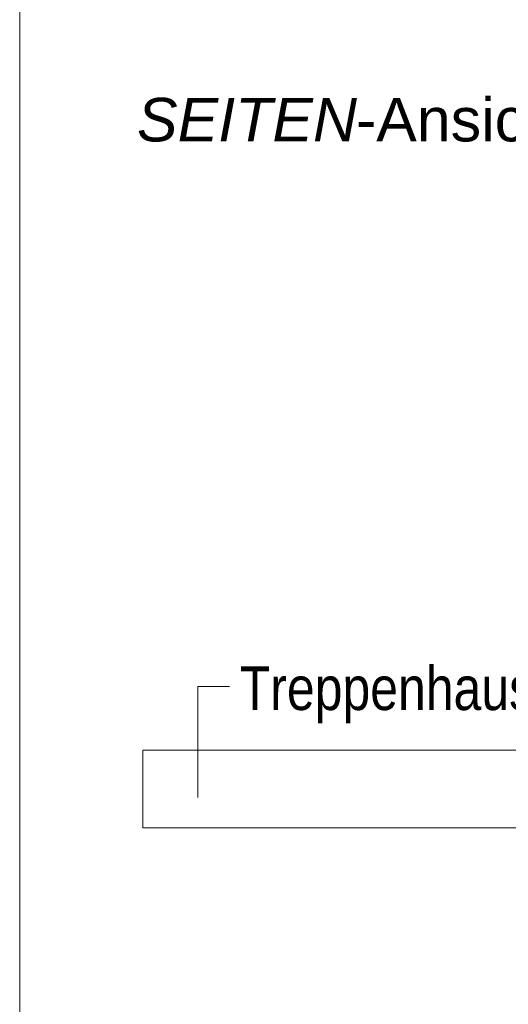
# Model space of a CAD drawing. Extents: x -620 to 300, y 62 to 1112.
# Tile 147 of 256: x 117 to 133, y 798 to 829. Entities that reach past the tile are written whole.
import ezdxf
from ezdxf.lldxf.tags import DXFTag

# ---------------------------------------------------------------- set-up
doc = ezdxf.new("R2010")
doc.units = 0
doc.layers.get('0').update_dxf_attribs({"lineweight": 13})
doc.layers.add('E_Detail_Beschriftung', color=7, linetype='Continuous', lineweight=13, true_color=0x009900)
doc.layers.add('E_Detail_Linie_Text_Bem', color=7, linetype='Continuous', lineweight=13)
doc.styles.get("Standard").update_dxf_attribs({"font": 'ARIALN.TTF'})
tags = doc.linetypes.add('fein_strichliert-A06G9S0L8I', pattern=[4, 1, -2, 1]).pattern_tags.tags
tags[8:9] = [DXFTag(74, 4), DXFTag(75, 0), DXFTag(340, '0'), DXFTag(46, 0.0), DXFTag(50, 0.0), DXFTag(44, 0.0), DXFTag(45, 0.0)]
tags[6:7] = [DXFTag(74, 4), DXFTag(75, 0), DXFTag(340, '0'), DXFTag(46, 0.0), DXFTag(50, 0.0), DXFTag(44, 0.0), DXFTag(45, 0.0)]
tags[4:5] = [DXFTag(74, 4), DXFTag(75, 0), DXFTag(340, '0'), DXFTag(46, 0.0), DXFTag(50, 0.0), DXFTag(44, 0.0), DXFTag(45, 0.0)]

# ---------------------------------------------------------------- blocks, each defined once
blk = doc.blocks.new('Referenz-A06G9S0M8I')
at = {"layer": 'E_Detail_Linie_Text_Bem', "linetype": 'fein_strichliert-A06G9S0L8I', "ltscale": 0.65}
blk.add_line((117.359, 835.861), (117.359, 774.544), dxfattribs=at)
at = {"layer": 'E_Detail_Linie_Text_Bem', "color": 0, "linetype": 'Continuous', "ltscale": 0.13}
for p, q in [((123.077, 804.162), (123.077, 807.728)), ((123.077, 807.728), (124.096, 807.728))]:
    blk.add_line(p, q, dxfattribs=at)
at = {"layer": 'E_Detail_Linie_Text_Bem', "linetype": 'Continuous', "ltscale": 0.13}
for p, q in [((121.311, 803.184), (121.311, 805.684)), ((121.311, 805.684), (155.411, 805.684)), ((127.211, 803.184), (121.311, 803.184)), ((127.411, 803.184), (127.211, 803.184)), ((155.411, 803.184), (127.411, 803.184))]:
    blk.add_line(p, q, dxfattribs=at)
at = {"layer": 'E_Detail_Beschriftung', "linetype": 'Continuous', "lineweight": -2, "ltscale": 0.25, "char_height": 1.4, "attachment_point": 1}
for s, insert in [('{\\fArial|b0|i1;SEITEN}', (121.125, 826.639)), ('{\\fArial;-Ansicht}', (128.155, 826.639))]:
    blk.add_mtext(s, dxfattribs=dict(at, insert=insert))
at = {"layer": 'E_Detail_Beschriftung', "linetype": 'Continuous', "ltscale": 0.13, "insert": (124.426, 808.369), "char_height": 1.4, "attachment_point": 1}
blk.add_mtext('{\\fArial Narrow;Treppenhauspodest}', dxfattribs=at)

msp = doc.modelspace()

# ---------------------------------------------------------------- block references
at = {"color": 8, "lineweight": 25, "ltscale": 0.25, "true_color": 0x808080}
msp.add_blockref('Referenz-A06G9S0M8I', (0, 0), dxfattribs=at)

doc.saveas('drawing.dxf')
